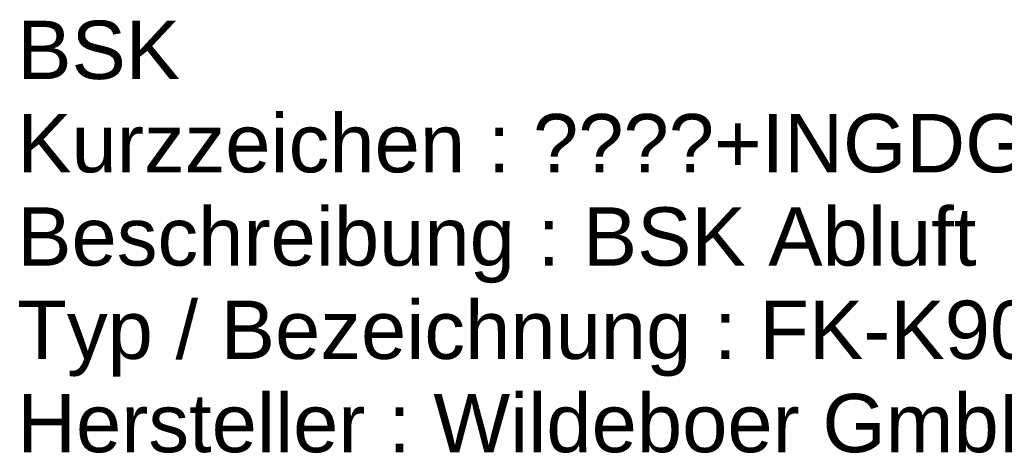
# Model space of a CAD drawing. Header units: metres. Extents: x 0 to 32.9, y 0 to 31.7.
# Tile 37 of 39: x 27 to 29.1, y 30.7 to 31.6. Entities that reach past the tile are written whole.
import ezdxf

# ---------------------------------------------------------------- set-up
doc = ezdxf.new("R2010")
doc.units = ezdxf.units.M
doc.layers.get('0').update_dxf_attribs({"lineweight": 0})
doc.layers.add('004TX_TXT', color=7, linetype='Continuous')
doc.styles.get("Standard").update_dxf_attribs({"font": 'arial.ttf'})

# ---------------------------------------------------------------- blocks, each defined once
blk = doc.blocks.new('BSK KG400.030.099.200')
for s, p in [('BSK', (0, 0)), ('Kurzzeichen : ', (0, -0.2)), ('Beschreibung : ', (0, -0.4)), ('Typ / Bezeichnung : ', (0, -0.6)), ('Hersteller : ', (0, -0.8))]:
    blk.add_text(s, height=0.125).set_placement(p)
at = {"flags": 1}
for tag, p in [('NUMMER', (0, 0)), ('KURZTEXT', (0, 0)), ('MB.100.10.110', (0, -0.8)), ('MB.100.20.500', (0, -0.8)), ('MB.100.50.104', (0, -0.8)), ('MB.100.50.220', (0, -0.8)), ('MB.100.50.210', (0, -0.8)), ('MB.100.50.200', (0, -0.8)), ('KG400.030.009.200', (0, -0.8)), ('KG400.030.009.210', (0, -0.8)), ('KG400.030.009.220', (0, -0.8)), ('KG400.099.004.101', (0, -0.8)), ('MB.200.10.102', (0, -0.8)), ('MB.100.20.110', (0, -0.8)), ('MB.100.20.100', (0, -0.8)), ('MB.100.90.100', (0, -0.8))]:
    blk.add_attdef(tag, p, '', height=0.125, dxfattribs=at)
for tag, p in [('MB.100.110.100', (1.1065, -0.2)), ('MB.100.110.110', (1.2134, -0.4)), ('MB.100.10.100', (1.5919, -0.6)), ('MB.100.20.120', (0.8927, -0.8))]:
    blk.add_attdef(tag, p, '', height=0.125)

msp = doc.modelspace()

# ---------------------------------------------------------------- block references
at = {"layer": '004TX_TXT', "color": 7}
ref = msp.add_blockref('BSK KG400.030.099.200', (26.9762, 31.505), dxfattribs=at)
ref.add_attrib('MB.100.110.100', '????+INGDG___A.01=LAB001-BSK002', (28.0827, 31.305), dxfattribs={"layer": '0', "color": 7, "height": 0.125})
ref.add_attrib('MB.100.110.110', 'BSK Abluft', (28.1896, 31.105), dxfattribs={"layer": '0', "color": 7, "height": 0.125})
ref.add_attrib('MB.100.10.100', 'FK-K90', (28.5681, 30.905), dxfattribs={"layer": '0', "color": 7, "height": 0.125})
ref.add_attrib('MB.100.20.120', 'Wildeboer GmbH', (27.8689, 30.705), dxfattribs={"layer": '0', "color": 7, "height": 0.125})

doc.saveas('drawing.dxf')
